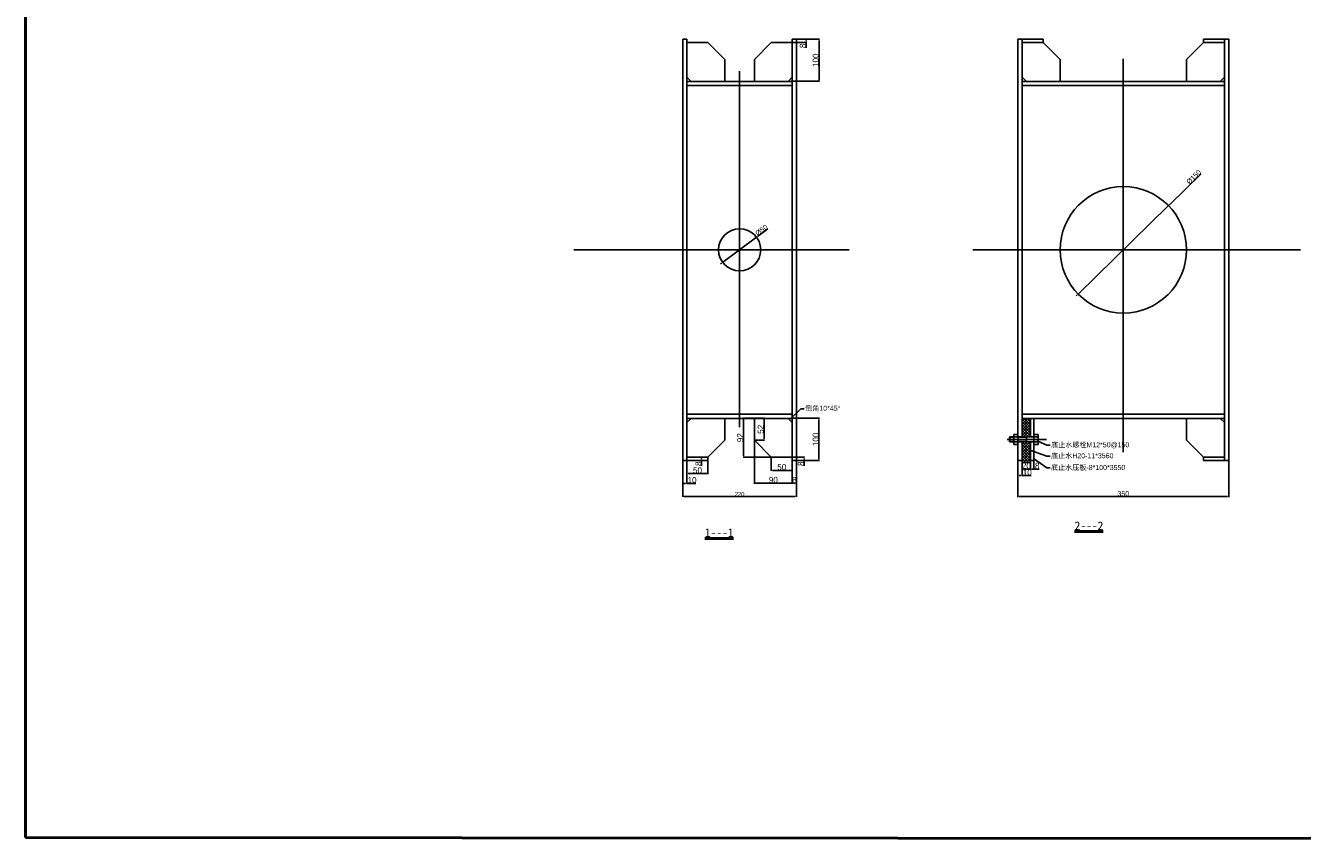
# Model space of a CAD drawing. Header units: millimetres. Extents: x 5419 to 25931, y -1907 to 3833.
# Tile 6 of 10: x 17881 to 20910, y -1907 to 28. Entities that reach past the tile are written whole.
import ezdxf
from ezdxf import colors
from ezdxf.entities.mleader import LeaderData, LeaderLine
from ezdxf.math import Vec2, Vec3

# ---------------------------------------------------------------- set-up
doc = ezdxf.new("R2010")
doc.units = ezdxf.units.MM
doc.dimstyles.new('ISO-25', dxfattribs={"dimtxt": 3, "dimasz": 3, "dimexe": 1.25, "dimexo": 0.625, "dimtad": 1, "dimtxsty": 'Standard', "dimcen": 2.5, "dimadec": 0, "dimazin": 0, "dimtfac": 1, "dimtmove": 0, "dimatfit": 3, "dimfxl": 1, "dimarcsym": 0})

# ---------------------------------------------------------------- blocks, each defined once
blk = doc.blocks.new('*D86')
at = {"color": 0, "lineweight": -2}
for p, q in [((19439.7, -1005.6), (19439.7, -1091.5)), ((19709.7, -1005.6), (19709.7, -1091.5)), ((19442.7, -1090.2), (19706.7, -1090.2))]:
    blk.add_line(p, q, dxfattribs=at)
at = {"color": 0, "lineweight": 50}
for points in [[(19442.7, -1089.7), (19442.7, -1090.7), (19439.7, -1090.2)], [(19706.7, -1089.7), (19706.7, -1090.7), (19709.7, -1090.2)]]:
    blk.add_solid(points, dxfattribs=at)
at = {"layer": 'Defpoints', "color": 0, "lineweight": 50}
for p in [(19439.7, -1004.9), (19709.7, -1004.9), (19709.7, -1090.2)]:
    blk.add_point(p, dxfattribs=at)
at = {"color": 0, "lineweight": 13, "insert": (19574.7, -1084.6), "char_height": 10, "attachment_point": 5}
blk.add_mtext('220', dxfattribs=at)
blk = doc.blocks.new('*D87')
at = {"color": 0, "lineweight": -2}
for p, q in [((20235, -1005.6), (20235, -1091.7)), ((20735, -1005.6), (20735, -1091.7)), ((20238, -1090.4), (20732, -1090.4))]:
    blk.add_line(p, q, dxfattribs=at)
at = {"color": 0, "lineweight": 50}
for points in [[(20238, -1089.9), (20238, -1090.9), (20235, -1090.4)], [(20732, -1089.9), (20732, -1090.9), (20735, -1090.4)]]:
    blk.add_solid(points, dxfattribs=at)
at = {"layer": 'Defpoints', "color": 0, "lineweight": 50}
for p in [(20235, -1004.9), (20735, -1004.9), (20735, -1090.4)]:
    blk.add_point(p, dxfattribs=at)
at = {"color": 0, "lineweight": 13, "insert": (20485, -1083.8), "char_height": 12, "attachment_point": 5}
blk.add_mtext('350', dxfattribs=at)
blk = doc.blocks.new('*D88')
at = {"color": 0, "lineweight": -2}
for p, q in [((19534.5, -534.7), (19614.8, -475.1)), ((19641.4, -455.4), (19617.2, -473.3)), ((19532.1, -536.5), (19529.7, -538.3))]:
    blk.add_line(p, q, dxfattribs=at)
at = {"color": 0, "lineweight": 50}
for points in [[(19616.9, -472.9), (19617.5, -473.7), (19614.8, -475.1)], [(19531.8, -536.1), (19532.4, -536.9), (19534.5, -534.7)]]:
    blk.add_solid(points, dxfattribs=at)
at = {"layer": 'Defpoints', "color": 0, "lineweight": 50}
for p in [(19614.8, -475.1), (19534.5, -534.7)]:
    blk.add_point(p, dxfattribs=at)
at = {"color": 0, "lineweight": 13, "insert": (19626.6, -458.2), "char_height": 12, "attachment_point": 5, "rotation": 36.5929}
blk.add_mtext('%%c50', dxfattribs=at)
blk = doc.blocks.new('*D89')
at = {"color": 0, "lineweight": -2}
for p, q in [((20669.5, -324.4), (20594.3, -397.9)), ((20377.8, -609.8), (20592.2, -400)), ((20375.6, -611.9), (20373.5, -614))]:
    blk.add_line(p, q, dxfattribs=at)
at = {"color": 0, "lineweight": 50}
for points in [[(20594, -397.6), (20594.7, -398.3), (20592.2, -400)], [(20375.3, -611.6), (20376, -612.3), (20377.8, -609.8)]]:
    blk.add_solid(points, dxfattribs=at)
at = {"layer": 'Defpoints', "color": 0, "lineweight": 50}
for p in [(20592.2, -400), (20377.8, -609.8)]:
    blk.add_point(p, dxfattribs=at)
at = {"color": 0, "lineweight": 13, "insert": (20652.2, -332.1), "char_height": 12, "attachment_point": 5, "rotation": 44.3754}
blk.add_mtext('%%c150', dxfattribs=at)
blk = doc.blocks.new('*D90')
at = {"color": 0, "lineweight": -2}
for p, q in [((19700.3, -904.9), (19764.2, -904.9)), ((19763, -907.9), (19763, -1001.9)), ((19700.3, -1004.9), (19764.2, -1004.9))]:
    blk.add_line(p, q, dxfattribs=at)
at = {"color": 0, "lineweight": 50}
for points in [[(19762.5, -907.9), (19763.5, -907.9), (19763, -904.9)], [(19762.5, -1001.9), (19763.5, -1001.9), (19763, -1004.9)]]:
    blk.add_solid(points, dxfattribs=at)
at = {"layer": 'Defpoints', "color": 0, "lineweight": 50}
for p in [(19699.7, -904.9), (19699.7, -1004.9), (19763, -1004.9)]:
    blk.add_point(p, dxfattribs=at)
at = {"color": 0, "lineweight": 13, "insert": (19755.2, -954.9), "char_height": 3, "attachment_point": 5, "rotation": 90}
blk.add_mtext('{\\H4.8x;100}', dxfattribs=at)
blk = doc.blocks.new('*D91')
at = {"color": 0, "lineweight": -2}
for p, q in [((19700.3, -996.9), (19729, -996.9)), ((19700.3, -1004.9), (19729, -1004.9)), ((19727.8, -999.9), (19727.8, -1001.9)), ((19727.8, -1004.9), (19727.8, -1017.3))]:
    blk.add_line(p, q, dxfattribs=at)
at = {"color": 0, "lineweight": 50}
for points in [[(19727.3, -999.9), (19728.3, -999.9), (19727.8, -996.9)], [(19727.3, -1001.9), (19728.3, -1001.9), (19727.8, -1004.9)]]:
    blk.add_solid(points, dxfattribs=at)
at = {"layer": 'Defpoints', "color": 0, "lineweight": 50}
for p in [(19699.7, -996.9), (19699.7, -1004.9), (19727.8, -1004.9)]:
    blk.add_point(p, dxfattribs=at)
at = {"color": 0, "lineweight": 13, "insert": (19720, -1012.6), "char_height": 3, "attachment_point": 5, "rotation": 90}
blk.add_mtext('{\\H4.8x;8}', dxfattribs=at)
blk = doc.blocks.new('*D92')
at = {"color": 0, "lineweight": -2}
for p, q in [((19710.3, -4.9), (19764.3, -4.9)), ((19763.1, -7.9), (19763.1, -101.9)), ((19700.3, -104.9), (19764.3, -104.9))]:
    blk.add_line(p, q, dxfattribs=at)
at = {"color": 0, "lineweight": 50}
for points in [[(19762.6, -7.9), (19763.6, -7.9), (19763.1, -4.9)], [(19762.6, -101.9), (19763.6, -101.9), (19763.1, -104.9)]]:
    blk.add_solid(points, dxfattribs=at)
at = {"layer": 'Defpoints', "color": 0, "lineweight": 50}
for p in [(19709.7, -4.9), (19699.7, -104.9), (19763.1, -104.9)]:
    blk.add_point(p, dxfattribs=at)
at = {"color": 0, "lineweight": 13, "insert": (19755.2, -54.9), "char_height": 3, "attachment_point": 5, "rotation": 90}
blk.add_mtext('{\\H4.8x;100}', dxfattribs=at)
blk = doc.blocks.new('*D93')
at = {"color": 0, "lineweight": -2}
for p, q in [((19700.3, -4.9), (19733.8, -4.9)), ((19700.3, -12.9), (19733.8, -12.9)), ((19732.5, -7.9), (19732.5, -9.9)), ((19732.5, -12.9), (19732.5, -25.3))]:
    blk.add_line(p, q, dxfattribs=at)
at = {"color": 0, "lineweight": 50}
for points in [[(19732, -7.9), (19733, -7.9), (19732.5, -4.9)], [(19732, -9.9), (19733, -9.9), (19732.5, -12.9)]]:
    blk.add_solid(points, dxfattribs=at)
at = {"layer": 'Defpoints', "color": 0, "lineweight": 50}
for p in [(19699.7, -4.9), (19699.7, -12.9), (19732.5, -12.9)]:
    blk.add_point(p, dxfattribs=at)
at = {"color": 0, "lineweight": 13, "insert": (19724.7, -20.6), "char_height": 3, "attachment_point": 5, "rotation": 90}
blk.add_mtext('{\\H4.8x;8}', dxfattribs=at)
blk = doc.blocks.new('*D94')
at = {"color": 0, "lineweight": -2}
for p, q in [((19472, -996.9), (19485.9, -996.9)), ((19472, -1004.9), (19485.9, -1004.9)), ((19484.6, -999.9), (19484.6, -1001.9)), ((19484.6, -1004.9), (19484.6, -1017.3))]:
    blk.add_line(p, q, dxfattribs=at)
at = {"color": 0, "lineweight": 50}
for points in [[(19484.1, -999.9), (19485.1, -999.9), (19484.6, -996.9)], [(19484.1, -1001.9), (19485.1, -1001.9), (19484.6, -1004.9)]]:
    blk.add_solid(points, dxfattribs=at)
at = {"layer": 'Defpoints', "color": 0, "lineweight": 50}
for p in [(19471.4, -996.9), (19471.4, -1004.9), (19484.6, -1004.9)]:
    blk.add_point(p, dxfattribs=at)
at = {"color": 0, "lineweight": 13, "insert": (19476.8, -1012.6), "char_height": 3, "attachment_point": 5, "rotation": 90}
blk.add_mtext('{\\H4.8x;8}', dxfattribs=at)
blk = doc.blocks.new('*D95')
at = {"color": 0, "lineweight": -2}
for p, q in [((19649.7, -997.6), (19649.7, -1029.8)), ((19696.7, -1028.6), (19652.7, -1028.6)), ((19699.7, -1005.6), (19699.7, -1029.8))]:
    blk.add_line(p, q, dxfattribs=at)
at = {"color": 0, "lineweight": 50}
for points in [[(19652.7, -1028.1), (19652.7, -1029.1), (19649.7, -1028.6)], [(19696.7, -1028.1), (19696.7, -1029.1), (19699.7, -1028.6)]]:
    blk.add_solid(points, dxfattribs=at)
at = {"layer": 'Defpoints', "color": 0, "lineweight": 50}
for p in [(19649.7, -996.9), (19649.7, -1028.6), (19699.7, -1004.9)]:
    blk.add_point(p, dxfattribs=at)
at = {"color": 0, "lineweight": 13, "insert": (19674.7, -1020.8), "char_height": 3, "attachment_point": 5}
blk.add_mtext('{\\H4.8x;50}', dxfattribs=at)
blk = doc.blocks.new('*D96')
at = {"color": 0, "lineweight": -2}
for p, q in [((19609.7, -957.6), (19609.7, -1060.3)), ((19699.7, -997.6), (19699.7, -1060.3)), ((19612.7, -1059.1), (19696.7, -1059.1))]:
    blk.add_line(p, q, dxfattribs=at)
at = {"color": 0, "lineweight": 50}
for points in [[(19612.7, -1058.6), (19612.7, -1059.6), (19609.7, -1059.1)], [(19696.7, -1058.6), (19696.7, -1059.6), (19699.7, -1059.1)]]:
    blk.add_solid(points, dxfattribs=at)
at = {"layer": 'Defpoints', "color": 0, "lineweight": 50}
for p in [(19609.7, -956.9), (19699.7, -996.9), (19699.7, -1059.1)]:
    blk.add_point(p, dxfattribs=at)
at = {"color": 0, "lineweight": 13, "insert": (19654.7, -1051.2), "char_height": 3, "attachment_point": 5}
blk.add_mtext('{\\H4.8x;90}', dxfattribs=at)
blk = doc.blocks.new('*D97')
at = {"color": 0, "lineweight": -2}
for p, q in [((19609.1, -904.9), (19582.8, -904.9)), ((19584.1, -907.9), (19584.1, -993.9)), ((19649.1, -996.9), (19582.8, -996.9))]:
    blk.add_line(p, q, dxfattribs=at)
at = {"color": 0, "lineweight": 50}
for points in [[(19583.6, -907.9), (19584.6, -907.9), (19584.1, -904.9)], [(19583.6, -993.9), (19584.6, -993.9), (19584.1, -996.9)]]:
    blk.add_solid(points, dxfattribs=at)
at = {"layer": 'Defpoints', "color": 0, "lineweight": 50}
for p in [(19609.7, -904.9), (19584.1, -996.9), (19649.7, -996.9)]:
    blk.add_point(p, dxfattribs=at)
at = {"color": 0, "lineweight": 13, "insert": (19576.2, -950.9), "char_height": 3, "attachment_point": 5, "rotation": 90}
blk.add_mtext('{\\H4.8x;92}', dxfattribs=at)
blk = doc.blocks.new('*D98')
at = {"color": 0, "lineweight": -2}
for p, q in [((19610.3, -904.9), (19633.9, -904.9)), ((19632.6, -907.9), (19632.6, -953.9)), ((19610.3, -956.9), (19633.9, -956.9))]:
    blk.add_line(p, q, dxfattribs=at)
at = {"color": 0, "lineweight": 50}
for points in [[(19632.1, -907.9), (19633.1, -907.9), (19632.6, -904.9)], [(19632.1, -953.9), (19633.1, -953.9), (19632.6, -956.9)]]:
    blk.add_solid(points, dxfattribs=at)
at = {"layer": 'Defpoints', "color": 0, "lineweight": 50}
for p in [(19609.7, -904.9), (19609.7, -956.9), (19632.6, -956.9)]:
    blk.add_point(p, dxfattribs=at)
at = {"color": 0, "lineweight": 13, "insert": (19624.8, -930.9), "char_height": 3, "attachment_point": 5, "rotation": 90}
blk.add_mtext('{\\H4.8x;52}', dxfattribs=at)
blk = doc.blocks.new('*D99')
at = {"color": 0, "lineweight": -2}
for p, q in [((19449.7, -1005.6), (19449.7, -1037.4)), ((19499.7, -1005.6), (19499.7, -1037.4)), ((19452.7, -1036.1), (19496.7, -1036.1))]:
    blk.add_line(p, q, dxfattribs=at)
at = {"color": 0, "lineweight": 50}
for points in [[(19452.7, -1035.6), (19452.7, -1036.6), (19449.7, -1036.1)], [(19496.7, -1035.6), (19496.7, -1036.6), (19499.7, -1036.1)]]:
    blk.add_solid(points, dxfattribs=at)
at = {"layer": 'Defpoints', "color": 0, "lineweight": 50}
for p in [(19449.7, -1004.9), (19499.7, -1004.9), (19499.7, -1036.1)]:
    blk.add_point(p, dxfattribs=at)
at = {"color": 0, "lineweight": 13, "insert": (19474.7, -1028.3), "char_height": 3, "attachment_point": 5}
blk.add_mtext('{\\H4.8x;50}', dxfattribs=at)
blk = doc.blocks.new('*D100')
at = {"color": 0, "lineweight": -2}
for p, q in [((19439.7, -1005.6), (19439.7, -1060.6)), ((19449.7, -1005.6), (19449.7, -1060.6)), ((19442.7, -1059.3), (19446.7, -1059.3)), ((19449.7, -1059.3), (19471.1, -1059.3))]:
    blk.add_line(p, q, dxfattribs=at)
at = {"color": 0, "lineweight": 50}
for points in [[(19442.7, -1058.8), (19442.7, -1059.8), (19439.7, -1059.3)], [(19446.7, -1058.8), (19446.7, -1059.8), (19449.7, -1059.3)]]:
    blk.add_solid(points, dxfattribs=at)
at = {"layer": 'Defpoints', "color": 0, "lineweight": 50}
for p in [(19439.7, -1004.9), (19449.7, -1004.9), (19449.7, -1059.3)]:
    blk.add_point(p, dxfattribs=at)
at = {"color": 0, "lineweight": 13, "insert": (19461.9, -1051.5), "char_height": 3, "attachment_point": 5}
blk.add_mtext('{\\H4.8x;10}', dxfattribs=at)
blk = doc.blocks.new('*D101')
at = {"color": 0, "lineweight": -2}
for p, q in [((19699.7, -1005.6), (19699.7, -1060.3)), ((19709.7, -1005.6), (19709.7, -1060.3)), ((19702.7, -1059.1), (19706.7, -1059.1))]:
    blk.add_line(p, q, dxfattribs=at)
at = {"color": 0, "lineweight": 50}
for points in [[(19702.7, -1058.6), (19702.7, -1059.6), (19699.7, -1059.1)], [(19706.7, -1058.6), (19706.7, -1059.6), (19709.7, -1059.1)]]:
    blk.add_solid(points, dxfattribs=at)
at = {"layer": 'Defpoints', "color": 0, "lineweight": 50}
for p in [(19699.7, -1004.9), (19709.7, -1004.9), (19709.7, -1059.1)]:
    blk.add_point(p, dxfattribs=at)
at = {"color": 0, "lineweight": 13, "insert": (19704.7, -1051.3), "char_height": 3, "attachment_point": 5}
blk.add_mtext('{\\H4.8x;8}', dxfattribs=at)
blk = doc.blocks.new('*D134')
at = {"color": 0, "lineweight": -2}
for p, q in [((20245, -1010.6), (20245, -1026.7)), ((20248, -1025.5), (20262, -1025.5)), ((20265, -1010.6), (20265, -1026.7))]:
    blk.add_line(p, q, dxfattribs=at)
at = {"color": 0, "lineweight": 50}
for points in [[(20248, -1025), (20248, -1026), (20245, -1025.5)], [(20262, -1025), (20262, -1026), (20265, -1025.5)]]:
    blk.add_solid(points, dxfattribs=at)
at = {"layer": 'Defpoints', "color": 0, "lineweight": 50}
for p in [(20245, -1009.9), (20265, -1009.9), (20265, -1025.5)]:
    blk.add_point(p, dxfattribs=at)
at = {"color": 0, "lineweight": 13, "insert": (20255, -1017.6), "char_height": 3, "attachment_point": 5}
blk.add_mtext('{\\H4.8x;20}', dxfattribs=at)
blk = doc.blocks.new('*D135')
at = {"color": 0, "lineweight": -2}
for p, q in [((20265, -1010.6), (20265, -1026.8)), ((20268, -1025.5), (20270, -1025.5)), ((20273, -1005.6), (20273, -1026.8)), ((20273, -1025.5), (20285.4, -1025.5))]:
    blk.add_line(p, q, dxfattribs=at)
at = {"color": 0, "lineweight": 50}
for points in [[(20268, -1025), (20268, -1026), (20265, -1025.5)], [(20270, -1025), (20270, -1026), (20273, -1025.5)]]:
    blk.add_solid(points, dxfattribs=at)
at = {"layer": 'Defpoints', "color": 0, "lineweight": 50}
for p in [(20265, -1009.9), (20273, -1004.9), (20273, -1025.5)]:
    blk.add_point(p, dxfattribs=at)
at = {"color": 0, "lineweight": 13, "insert": (20280.7, -1017.7), "char_height": 3, "attachment_point": 5}
blk.add_mtext('{\\H4.8x;8}', dxfattribs=at)
blk = doc.blocks.new('*D136')
at = {"color": 0, "lineweight": -2}
for p, q in [((20235, -1005.6), (20235, -1042.3)), ((20245, -1010.6), (20245, -1042.3)), ((20238, -1041), (20242, -1041)), ((20245, -1041), (20266.3, -1041))]:
    blk.add_line(p, q, dxfattribs=at)
at = {"color": 0, "lineweight": 50}
for points in [[(20238, -1040.5), (20238, -1041.5), (20235, -1041)], [(20242, -1040.5), (20242, -1041.5), (20245, -1041)]]:
    blk.add_solid(points, dxfattribs=at)
at = {"layer": 'Defpoints', "color": 0, "lineweight": 50}
for p in [(20235, -1004.9), (20245, -1009.9), (20245, -1041)]:
    blk.add_point(p, dxfattribs=at)
at = {"color": 0, "lineweight": 13, "insert": (20257.2, -1033.2), "char_height": 3, "attachment_point": 5}
blk.add_mtext('{\\H4.8x;10}', dxfattribs=at)

msp = doc.modelspace()

# ---------------------------------------------------------------- hatches: boundary and pattern name
h = msp.add_hatch()
h.set_pattern_fill('ANSI37', color=256, scale=1.5, style=0)
h.set_pattern_definition([(45, (12461.596, 0), (-3.367596, 3.367596), []), (135, (12461.596, 0), (-3.367596, -3.367596), [])])
h.paths.add_polyline_path([(20264.97, -904.934), (20244.97, -904.934), (20244.97, -948.934), (20264.97, -948.934)])
h.paths.add_polyline_path([(20264.97, -960.934), (20244.97, -960.934), (20244.97, -1009.934), (20264.97, -1009.934)])
h.paths.add_polyline_path([(21325.944, -948.934), (21345.944, -948.934), (21345.944, -904.934), (21325.944, -904.934)])
h.paths.add_polyline_path([(21325.944, -1009.934), (21345.944, -1009.934), (21345.944, -960.934), (21325.944, -960.934)])
h.paths.add_polyline_path([(23719.553, 1819.654), (23699.553, 1819.654), (23699.553, 1775.654), (23719.553, 1775.654)])
h.paths.add_polyline_path([(23719.553, 1763.654), (23699.553, 1763.654), (23699.553, 1714.654), (23719.553, 1714.654)])
h.paths.add_polyline_path([(22246.682, 818.654), (22246.682, 753.654), (22266.682, 753.654), (22266.682, 773.654, 0.02177006), (22264.943, 773.578, -0.43995086), (22261.682, 776.567), (22261.682, 833.654), (22222.682, 833.654), (22222.682, 818.654)])
h.paths.add_polyline_path([(22266.682, 753.654), (22286.682, 753.654, 0.41421356), (22266.682, 773.654)])
h.paths.add_polyline_path([(22266.682, 733.654, 0.41421356), (22286.682, 753.654), (22266.682, 753.654)])
h.paths.add_polyline_path([(22266.682, 753.654), (22246.682, 753.654, 0.41421356), (22266.682, 733.654)])
h.paths.add_polyline_path([(22210.682, 818.654), (22210.682, 833.654), (22186.682, 833.654), (22186.682, 818.654)])
h.paths.add_polyline_path([(18706.682, 753.654), (18706.682, 773.654, 0.41421356), (18686.682, 753.654)])
h.paths.add_polyline_path([(18706.682, 753.654), (18686.682, 753.654, 0.41421356), (18706.682, 733.654)])
h.paths.add_polyline_path([(18706.682, 753.654), (18706.682, 733.654, 0.41421356), (18726.682, 753.654)])
h.paths.add_polyline_path([(18726.682, 818.654), (18750.682, 818.654), (18750.682, 833.654), (18711.682, 833.654), (18711.682, 776.567, -0.43995086), (18708.421, 773.578, 0.02177006), (18706.682, 773.654), (18706.682, 753.654), (18726.682, 753.654)])
h.paths.add_polyline_path([(18786.682, 818.654), (18786.682, 833.654), (18762.682, 833.654), (18762.682, 818.654)])

# ---------------------------------------------------------------- linework, layer by layer
at = {"lineweight": 50}
for p, q in [((17880.634, 3832.986), (17880.634, -1899.927)), ((17880.634, -1899.927), (25930.634, -1907.014))]:
    msp.add_line(p, q, dxfattribs=at)
for p, q in [((19439.69, -4.934), (19439.69, -1004.934)), ((19439.69, -4.934), (19449.69, -4.934)), ((19449.69, -4.934), (19449.69, -1004.934)), ((19449.69, -12.934), (19499.69, -12.934)), ((19499.69, -12.934), (19539.69, -52.934)), ((19649.69, -12.934), (19609.69, -52.934)), ((19649.69, -12.934), (19699.69, -12.934)), ((19699.69, -4.934), (19699.69, -1004.934)), ((19699.69, -4.934), (19709.69, -4.934)), ((19709.69, -4.934), (19709.69, -1004.934)), ((20234.97, -4.934), (20234.97, -1004.934)), ((20234.97, -4.934), (20244.97, -4.934)), ((20244.97, -4.934), (20244.97, -948.934)), ((20244.97, -4.934), (20294.97, -4.934)), ((20244.97, -12.934), (20294.97, -12.934)), ((20294.97, -4.934), (20294.97, -12.934)), ((20294.97, -12.934), (20334.97, -52.934)), ((20674.97, -12.934), (20634.97, -52.934)), ((20674.97, -4.934), (20724.97, -4.934)), ((20674.97, -4.934), (20674.97, -12.934)), ((20674.97, -12.934), (20724.97, -12.934)), ((20724.97, -4.934), (20724.97, -1004.934)), ((20724.97, -4.934), (20724.97, -1004.934)), ((20724.97, -4.934), (20734.97, -4.934)), ((20734.97, -4.934), (20734.97, -1004.934)), ((19539.69, -52.934), (19539.69, -104.934)), ((19609.69, -52.934), (19609.69, -104.934)), ((20334.97, -52.934), (20334.97, -104.934)), ((20484.97, -51.845), (20484.97, -985.615)), ((20634.97, -52.934), (20634.97, -104.934)), ((19574.69, -80.475), (19574.69, -925.906)), ((19449.69, -94.934), (19459.69, -104.934)), ((19449.69, -104.934), (19699.69, -104.934)), ((19449.69, -114.934), (19699.69, -114.934)), ((19699.69, -94.934), (19689.69, -104.934)), ((20244.97, -94.934), (20254.97, -104.934)), ((20244.97, -104.934), (20724.97, -104.934)), ((20244.97, -114.934), (20724.97, -114.934)), ((20724.97, -94.934), (20714.97, -104.934)), ((19181.437, -504.934), (19834.542, -504.934)), ((20128.194, -504.934), (20904.986, -504.934)), ((20858.558, -504.934), (20868.195, -504.934)), ((19449.69, -894.934), (19699.69, -894.934)), ((19449.69, -904.934), (19699.69, -904.934)), ((19459.69, -904.934), (19449.69, -914.934)), ((19539.69, -904.934), (19539.69, -956.934)), ((19609.69, -904.934), (19609.69, -956.934)), ((19689.69, -904.934), (19699.69, -914.934)), ((20244.97, -894.934), (20724.97, -894.934)), ((20244.97, -904.934), (20724.97, -904.934)), ((20244.97, -904.934), (20244.97, -948.934)), ((20264.97, -904.934), (20264.97, -948.934)), ((20264.97, -904.934), (20264.97, -948.934)), ((20272.97, -904.934), (20272.97, -1004.934)), ((20634.97, -904.934), (20634.97, -956.934)), ((20714.97, -904.934), (20724.97, -914.934)), ((19499.69, -996.934), (19539.69, -956.934)), ((19609.69, -956.934), (19649.69, -996.934)), ((20302.717, -954.934), (20209.584, -954.934)), ((20214.97, -949.934), (20215.97, -948.934)), ((20214.97, -949.934), (20214.97, -959.934)), ((20224.97, -949.934), (20214.97, -949.934)), ((20224.97, -959.934), (20214.97, -959.934)), ((20214.97, -959.934), (20215.97, -960.934)), ((20215.97, -948.934), (20215.97, -960.934)), ((20282.97, -948.934), (20215.97, -948.934)), ((20282.97, -960.934), (20215.97, -960.934)), ((20224.97, -942.934), (20224.97, -966.934)), ((20224.97, -942.934), (20234.97, -942.934)), ((20224.97, -966.934), (20234.97, -966.934)), ((20254.97, -949.934), (20234.97, -949.934)), ((20254.97, -959.934), (20234.97, -959.934)), ((20244.97, -960.934), (20244.97, -1004.934)), ((20244.97, -960.934), (20244.97, -1009.934)), ((20254.97, -948.934), (20254.97, -960.934)), ((20264.97, -960.934), (20264.97, -1004.934)), ((20264.97, -960.934), (20264.97, -1009.934)), ((20282.97, -942.934), (20272.97, -942.934)), ((20282.97, -966.934), (20272.97, -966.934)), ((20282.97, -942.934), (20282.97, -966.934)), ((20634.97, -956.934), (20674.97, -996.934)), ((19449.69, -996.934), (19499.69, -996.934)), ((19499.69, -996.934), (19499.69, -1004.934)), ((19649.69, -996.934), (19699.69, -996.934)), ((20674.97, -996.934), (20724.97, -996.934)), ((20674.97, -1004.934), (20674.97, -996.934)), ((19439.69, -1004.934), (19449.69, -1004.934)), ((19449.69, -1004.934), (19499.69, -1004.934)), ((19699.69, -1004.934), (19709.69, -1004.934)), ((20234.97, -1004.934), (20244.97, -1004.934)), ((20244.97, -1009.934), (20264.97, -1009.934)), ((20264.97, -1004.934), (20272.97, -1004.934)), ((20674.97, -1004.934), (20724.97, -1004.934)), ((20724.97, -1004.934), (20734.97, -1004.934))]:
    msp.add_line(p, q)
for centre, radius in [((20484.97, -504.934), 150), ((19574.69, -504.934), 50)]:
    msp.add_circle(centre, radius)

# ---------------------------------------------------------------- texts
at = {"lineweight": 50, "char_height": 20, "attachment_point": 1}
for s, insert, width in [('{\\fSimSun|b1|i0|c134|p34;\\L2---2}', (20369.44, -1149.836), 260.63602), ('{\\fSimSun|b1|i0|c134|p34;\\L1---1}', (19492.199, -1166.404), 178.97799)]:
    msp.add_mtext(s, dxfattribs=dict(at, insert=insert, width=width))

# ---------------------------------------------------------------- dimensions: what is measured, and where the dimension line sits
at = {"color": 1, "lineweight": 13}
for base, p1, p2, picture, middle in [((19763.069, -104.934), (19709.69, -4.934), (19699.69, -104.934), '*D92', (19755.244, -54.934)), ((19732.517, -12.934), (19699.69, -4.934), (19699.69, -12.934), '*D93', (19724.692, -20.639)), ((19584.068, -996.934), (19609.69, -904.934), (19649.69, -996.934), '*D97', (19576.243, -950.934)), ((19632.649, -956.934), (19609.69, -904.934), (19609.69, -956.934), '*D98', (19624.824, -930.934)), ((19762.992, -1004.934), (19699.69, -904.934), (19699.69, -1004.934), '*D90', (19755.167, -954.934)), ((19484.608, -1004.934), (19471.354, -996.934), (19471.354, -1004.934), '*D94', (19476.783, -1012.639)), ((19727.792, -1004.934), (19699.69, -996.934), (19699.69, -1004.934), '*D91', (19719.967, -1012.639))]:
    dim = msp.add_linear_dim(base=base, p1=p1, p2=p2, angle=90, text='{\\H4.8x;<>}', dimstyle='ISO-25', dxfattribs=at)
    dim.commit()
    dim.dimension.update_dxf_attribs({"geometry": picture, "text_midpoint": middle})
dim = msp.add_diameter_dim_2p(p1=(20377.754, -609.838), p2=(20592.186, -400.031), text='%%c150', dimstyle='ISO-25', override={"dimtxt": 12}, dxfattribs=at)
dim.commit()
dim.dimension.update_dxf_attribs({"geometry": '*D89', "text_midpoint": (20656.793, -336.817), "dimtype": 163})
dim = msp.add_diameter_dim_2p(p1=(19534.545, -534.741), p2=(19614.835, -475.128), text='%%c50', dimstyle='ISO-25', override={"dimtxt": 12}, dxfattribs=at)
dim.commit()
dim.dimension.update_dxf_attribs({"geometry": '*D88', "text_midpoint": (19626.562, -458.17)})
for base, p1, p2, text, picture, middle in [((19699.69, -1059.063), (19609.69, -956.934), (19699.69, -996.934), '{\\H4.8x;<>}', '*D96', (19654.69, -1051.238)), ((19649.69, -1028.597), (19699.69, -1004.934), (19649.69, -996.934), '{\\H4.8x;<>}', '*D95', (19674.69, -1020.772)), ((19449.69, -1059.341), (19439.69, -1004.934), (19449.69, -1004.934), '{\\H4.8x;<>}', '*D100', (19461.875, -1051.516)), ((19499.69, -1036.135), (19449.69, -1004.934), (19499.69, -1004.934), '{\\H4.8x;<>}', '*D99', (19474.69, -1028.31)), ((19709.69, -1059.081), (19699.69, -1004.934), (19709.69, -1004.934), '{\\H4.8x;8}', '*D101', (19704.69, -1051.256)), ((20244.97, -1041.004), (20234.97, -1004.934), (20244.97, -1009.934), '{\\H4.8x;<>}', '*D136', (20257.155, -1033.179)), ((20264.97, -1025.466), (20244.97, -1009.934), (20264.97, -1009.934), '{\\H4.8x;<>}', '*D134', (20254.97, -1017.641)), ((20272.97, -1025.508), (20264.97, -1009.934), (20272.97, -1004.934), '{\\H4.8x;<>}', '*D135', (20280.675, -1017.683))]:
    dim = msp.add_linear_dim(base=base, p1=p1, p2=p2, text=text, dimstyle='ISO-25', dxfattribs=at)
    dim.commit()
    dim.dimension.update_dxf_attribs({"geometry": picture, "text_midpoint": middle})
for base, p1, p2, text, override, picture, middle in [((19709.69, -1090.242), (19439.69, -1004.934), (19709.69, -1004.934), '220', {"dimtxt": 10}, '*D86', (19574.69, -1084.617)), ((20734.97, -1090.444), (20234.97, -1004.934), (20734.97, -1004.934), '350', {"dimtxt": 12}, '*D87', (20484.97, -1083.819))]:
    dim = msp.add_linear_dim(base=base, p1=p1, p2=p2, text=text, dimstyle='ISO-25', override=override, dxfattribs=at)
    dim.commit()
    dim.dimension.update_dxf_attribs({"geometry": picture, "text_midpoint": middle})

# ---------------------------------------------------------------- leaders
ml = msp.add_multileader_mtext('Standard', dxfattribs=at)
ml.set_content('倒角10*45%%D', color=1)
ml.set_leader_properties()
ml.build(insert=Vec2(0, 0))
ctx = ml.context
ctx.base_point, ctx.char_height, ctx.plane_origin = Vec3(19728.252, -881.969), 12, Vec3(19693.155, -908.4)
notes = []
notes.append((ctx, [(0, (1, 1, 0), (19720.252, -881.969), (1, 0), 8, [(0, [(19693.155, -908.4)], 0, [])])]))
ctx.mtext.insert, ctx.mtext.flow_direction = Vec3(19730.252, -875.069), 5
ml = msp.add_multileader_mtext('Standard', dxfattribs=at)
ml.set_content('底止水螺栓M12*50@150', color=1)
ml.set_leader_properties()
ml.build(insert=Vec2(0, 0))
ctx = ml.context
ctx.base_point, ctx.char_height, ctx.plane_origin = Vec3(20311.698, -968.602), 12, Vec3(20279.779, -957.882)
notes.append((ctx, [(0, (1, 1, 0), (20303.698, -968.602), (1, 0), 8, [(0, [(20279.779, -957.882)], 0, [])])]))
ctx.mtext.insert, ctx.mtext.flow_direction = Vec3(20313.698, -961.669), 5
ml = msp.add_multileader_mtext('Standard', dxfattribs=at)
ml.set_content('底止水H20-11*3560', color=1)
ml.set_leader_properties()
ml.build(insert=Vec2(0, 0))
ctx = ml.context
ctx.base_point, ctx.char_height, ctx.plane_origin = Vec3(20311.563, -994.599), 12, Vec3(20261.474, -980.114)
notes.append((ctx, [(0, (1, 1, 0), (20303.563, -994.599), (1, 0), 8, [(0, [(20261.474, -980.114)], 0, [])])]))
ctx.mtext.insert, ctx.mtext.flow_direction = Vec3(20313.563, -987.666), 5
ml = msp.add_multileader_mtext('Standard', dxfattribs=at)
ml.set_content('底止水压板-8*100*3550', color=1)
ml.set_leader_properties()
ml.build(insert=Vec2(0, 0))
ctx = ml.context
ctx.base_point, ctx.char_height, ctx.plane_origin = Vec3(20311.495, -1022.572), 12, Vec3(20268.97, -997.669)
notes.append((ctx, [(0, (1, 1, 0), (20303.495, -1022.572), (1, 0), 8, [(0, [(20268.97, -997.669)], 0, [])])]))
ctx.mtext.insert, ctx.mtext.flow_direction = Vec3(20313.495, -1015.639), 5
for ctx, leaders in notes:
    for number, flags, end, landing, length, lines in leaders:
        leader = LeaderData()
        leader.index, (leader.has_last_leader_line, leader.has_dogleg_vector, leader.attachment_direction) = number, flags
        leader.last_leader_point, leader.dogleg_vector, leader.dogleg_length = Vec3(end), Vec3(landing), length
        for number, points, colour, breaks in lines:
            line = LeaderLine()
            line.index, line.vertices, line.color, line.breaks = number, Vec3.list(points), colors.encode_raw_color(colour), breaks
            leader.lines.append(line)
        ctx.leaders.append(leader)

doc.saveas('drawing.dxf')
